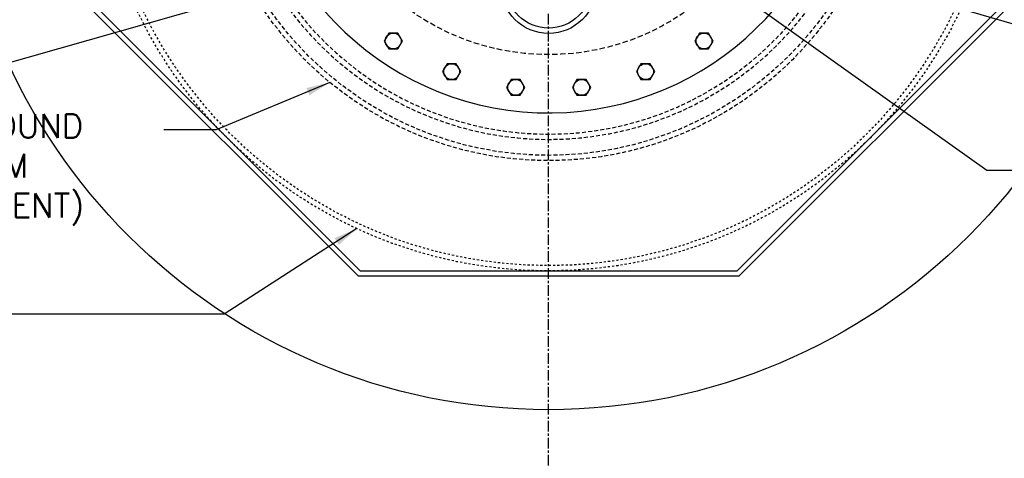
# Model space of a CAD drawing. Extents: x -750 to 90, y 3202 to 3394.
# Tile 19 of 72: x -573 to -527, y 3298 to 3319. Entities that reach past the tile are written whole.
import ezdxf

# ---------------------------------------------------------------- set-up
doc = ezdxf.new("R2010")
doc.units = 0
doc.header["$MEASUREMENT"] = 0
for name, pattern in [('CENTER1', [0.6625, 0.5, -0.075, 0.0125, -0.075]), ('HIDDEN', [0.375, 0.25, -0.125]), ('HIDDEN2', [0.28125, 0.1875, -0.09375]), ('HIDDEN5', [0.05, 0.025, -0.025])]:
    doc.linetypes.add(name, pattern=pattern)
doc.layers.add('FREEZE-LINES', color=8, linetype='CONTINUOUS', plot=False)
for name, color, linetype in [('FRP-COLLAR', 2, 'CONTINUOUS'), ('FRP-SUMP', 2, 'CONTINUOUS'), ('GALV-4-PLUG', 4, 'CONTINUOUS'), ('TANK-MANWAY', 5, 'CONTINUOUS'), ('TANK-MANWAY-BOLT', 7, 'CONTINUOUS'), ('TEXT', 3, 'CONTINUOUS')]:
    doc.layers.add(name, color=color, linetype=linetype)
doc.styles.add('SIMPLEX', font='simplex')
doc.dimstyles.new('DIM12', dxfattribs={"dimscale": 12, "dimtxt": 0.09375, "dimasz": 0.09375, "dimexe": 0.0625, "dimexo": 0.0625, "dimgap": 0.0625, "dimtad": 1, "dimdec": 4, "dimzin": 3, "dimdsep": 46, "dimlunit": 4, "dimtxsty": 'SIMPLEX', "dimcen": 0, "dimclrd": 3, "dimclre": 3, "dimclrt": 3, "dimadec": 0, "dimazin": 0, "dimtfac": 1, "dimtdec": 4, "dimtmove": 0, "dimatfit": 3, "dimfxl": 1, "dimfrac": 2, "dimtolj": 1, "dimtzin": 3, "dimarcsym": 0})

msp = doc.modelspace()

# ---------------------------------------------------------------- linework, layer by layer
at = {"layer": 'FREEZE-LINES', "color": 8, "linetype": 'CENTER1'}
msp.add_line((-548.08631, 3253.50724), (-548.08631, 3393.81703), dxfattribs=at)
at = {"layer": 'FREEZE-LINES', "color": 8, "linetype": 'Continuous'}
msp.add_circle((-548.08631, 3328.13499), 28, dxfattribs=at)
at = {"layer": 'FRP-COLLAR', "color": 7, "linetype": 'HIDDEN5'}
for radius in [21.45312, 21.20312]:
    msp.add_circle((-548.08631, 3328.13499), radius, dxfattribs=at)
at = {"layer": 'FRP-SUMP', "linetype": 'Continuous'}
for points in [[(-526.39804, 3337.11856), (-539.10274, 3349.82326), (-557.06989, 3349.82326), (-569.77459, 3337.11856), (-569.77459, 3319.15141), (-557.06989, 3306.44671), (-539.10274, 3306.44671), (-526.39804, 3319.15141)], [(-526.64276, 3337.0172), (-539.2041, 3349.57854), (-556.96852, 3349.57854), (-569.52987, 3337.0172), (-569.52987, 3319.25278), (-556.96852, 3306.69143), (-539.2041, 3306.69143), (-526.64276, 3319.25278)]]:
    msp.add_lwpolyline(points, close=True, dxfattribs=at)
at = {"layer": 'FRP-SUMP', "color": 1, "linetype": 'HIDDEN2'}
for points in [[(-551.06986, 3343.09029, 10.12396107), (-545.10277, 3343.09029, 0.09877557)], [(-551.33631, 3342.77867, 9.12113581), (-544.83631, 3342.77867, 0.10963547)]]:
    msp.add_lwpolyline(points, format="xyb", close=True, dxfattribs=at)
for radius in [16.25129, 16.00129]:
    msp.add_circle((-548.08631, 3328.13499), radius, dxfattribs=at)
at = {"layer": 'GALV-4-PLUG'}
msp.add_circle((-548.08631, 3320.13499), 2.25, dxfattribs=at)
at = {"layer": 'GALV-4-PLUG', "color": 2, "linetype": 'Continuous'}
msp.add_circle((-548.08631, 3320.13499), 2, dxfattribs=at)
at = {"layer": 'TANK-MANWAY', "color": 7, "linetype": 'HIDDEN'}
msp.add_circle((-548.08631, 3328.13499), 11.25, dxfattribs=at)
at = {"layer": 'TANK-MANWAY', "color": 2, "linetype": 'Continuous'}
msp.add_arc((-548.08631, 3328.13499), 14, 180.189873, 170.598446, dxfattribs=at)
at = {"layer": 'TANK-MANWAY-BOLT'}
for points in [[(-555.62447, 3317.90274), (-555.84098, 3317.52774), (-555.62447, 3317.15274), (-555.19146, 3317.15274), (-554.97495, 3317.52774), (-555.19146, 3317.90274)], [(-540.98116, 3317.90274), (-541.19767, 3317.52774), (-540.98116, 3317.15274), (-540.54815, 3317.15274), (-540.33164, 3317.52774), (-540.54815, 3317.90274)], [(-552.87324, 3316.45878), (-553.08975, 3316.08378), (-552.87324, 3315.70878), (-552.44023, 3315.70878), (-552.22372, 3316.08378), (-552.44023, 3316.45878)], [(-543.7324, 3316.45878), (-543.9489, 3316.08378), (-543.7324, 3315.70878), (-543.29939, 3315.70878), (-543.08288, 3316.08378), (-543.29939, 3316.45878)], [(-549.85639, 3315.71519), (-550.07289, 3315.34019), (-549.85639, 3314.96519), (-549.42338, 3314.96519), (-549.20687, 3315.34019), (-549.42338, 3315.71519)], [(-546.74925, 3315.71519), (-546.96576, 3315.34019), (-546.74925, 3314.96519), (-546.31624, 3314.96519), (-546.09973, 3315.34019), (-546.31624, 3315.71519)]]:
    msp.add_lwpolyline(points, close=True, dxfattribs=at)
for centre in [(-555.40797, 3317.52774), (-540.76466, 3317.52774), (-552.65673, 3316.08378), (-543.51589, 3316.08378), (-549.63988, 3315.34019), (-546.53274, 3315.34019)]:
    msp.add_circle(centre, 0.375, dxfattribs=at)

# ---------------------------------------------------------------- texts
at = {"layer": 'TEXT', "insert": (-595.08631, 3314.08325), "char_height": 1.125, "width": 29.3331407, "attachment_point": 1, "style": 'SIMPLEX'}
msp.add_mtext('FRP ENCLOSURE TOP W/ ROUND BODY EXTENSION (TRIM FROM BOTTOM FOR FIELD ADJUSTMENT)', dxfattribs=at)

# ---------------------------------------------------------------- leaders
at = {"layer": 'TEXT'}
for points in [[(-545.60331, 3324.4637), (-575.96265, 3315.7931), (-585.48185, 3315.7931)], [(-543.35541, 3323.33597), (-525.15227, 3318.03581), (-520.08631, 3318.03581)], [(-539.952, 3320.36354), (-527.43959, 3311.43896), (-520.08631, 3311.43896)]]:
    msp.add_leader(points, dimstyle='DIM12', dxfattribs=at)
at = {"layer": 'TEXT', "linetype": 'Continuous'}
for points in [[(-558.39435, 3315.5712), (-563.7568, 3313.34183), (-566.23053, 3313.34183)], [(-557.12861, 3308.68059), (-563.38142, 3304.6376), (-573.74388, 3304.6376)]]:
    msp.add_leader(points, dimstyle='DIM12', override={"dimgap": 0.0625, "dimtad": 0}, dxfattribs=at)

doc.saveas('drawing.dxf')
